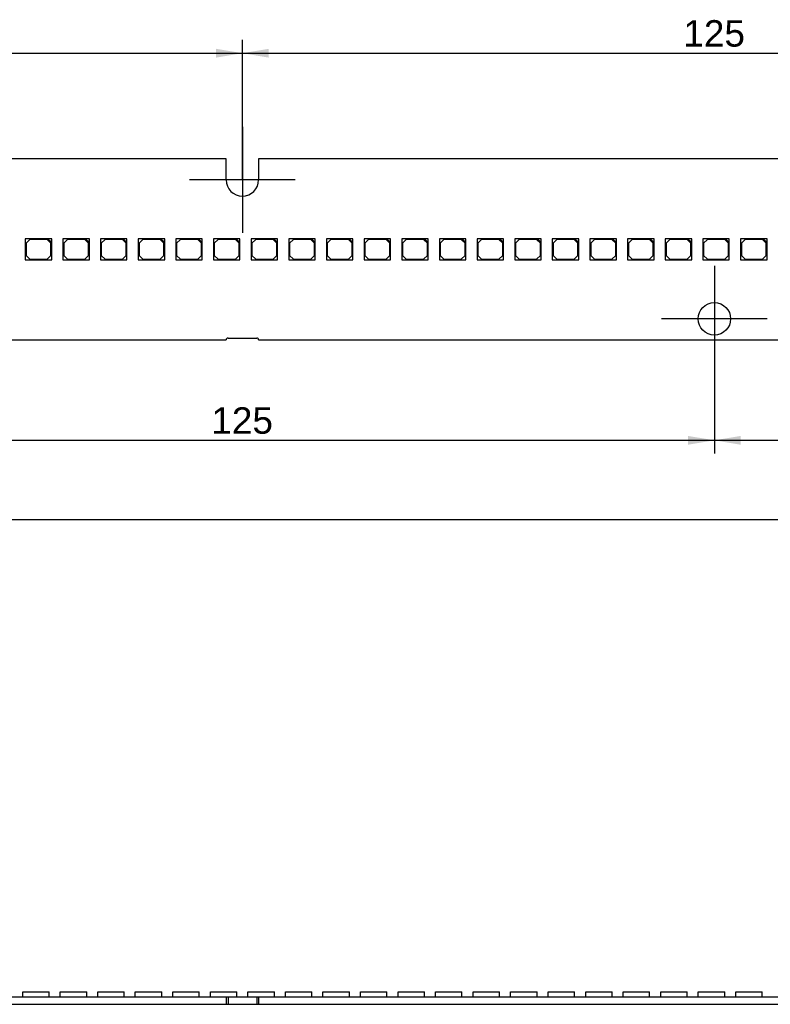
# Model space of a CAD drawing. Header units: millimetres. Extents: x 7 to 819, y 15 to 587.
# Tile 18 of 32: x 236 to 335, y 342 to 472. Entities that reach past the tile are written whole.
import ezdxf
from ezdxf.enums import TextEntityAlignment as Align
from ezdxf.lldxf.tags import DXFTag

# ---------------------------------------------------------------- set-up
doc = ezdxf.new("R2010")
doc.units = ezdxf.units.MM
for name, color, linetype in [('Default', 7, 'Continuous'), ('LINLED_280X24MM_', 7, 'Continuous'), ('LINLED_560X24MM_', 7, 'Continuous')]:
    doc.layers.add(name, color=color, linetype=linetype)
doc.styles.add('SEACAD_Arial', font='arial.ttf')
tags = doc.linetypes.add('CENTER2', pattern=[28.575, 19.05, -3.175, 3.175, -3.175]).pattern_tags.tags
tags[10:11] = [DXFTag(74, 4), DXFTag(75, 0), DXFTag(340, '0'), DXFTag(46, 0.0), DXFTag(50, 0.0), DXFTag(44, 0.0), DXFTag(45, 0.0)]
tags[8:9] = [DXFTag(74, 4), DXFTag(75, 0), DXFTag(340, '0'), DXFTag(46, 0.0), DXFTag(50, 0.0), DXFTag(44, 0.0), DXFTag(45, 0.0)]
tags[6:7] = [DXFTag(74, 4), DXFTag(75, 0), DXFTag(340, '0'), DXFTag(46, 0.0), DXFTag(50, 0.0), DXFTag(44, 0.0), DXFTag(45, 0.0)]
tags[4:5] = [DXFTag(74, 4), DXFTag(75, 0), DXFTag(340, '0'), DXFTag(46, 0.0), DXFTag(50, 0.0), DXFTag(44, 0.0), DXFTag(45, 0.0)]
doc.dimstyles.new('ISO', dxfattribs={"dimtxt": 3.5, "dimasz": 3.5, "dimexe": 1.75, "dimexo": 0, "dimgap": 0.875, "dimtad": 1, "dimtxsty": 'SEACAD_Arial', "dimblk1": '_SE_FILLED', "dimblk2": '_SE_FILLED', "dimsah": 1, "dimcen": 1.75, "dimadec": 0, "dimazin": 0, "dimtfac": 0.5, "dimtdec": 3, "dimtmove": 0, "dimatfit": 3, "dimfxl": 1, "dimarcsym": 0})

# ---------------------------------------------------------------- blocks, each defined once
blk = doc.blocks.new('SEANNOT_GROUP11')
at = {"layer": 'Default', "color": 7, "linetype": 'CENTER2'}
for p, q in [((265.02, 457.81), (265.02, 443.81)), ((272.02, 450.81), (258.02, 450.81))]:
    blk.add_line(p, q, dxfattribs=at)
blk = doc.blocks.new('SEANNOT_GROUP12')
at = {"layer": 'Default', "color": 7, "linetype": 'CENTER2'}
for p, q in [((327.52, 439.41), (327.52, 425.41)), ((334.52, 432.41), (320.52, 432.41))]:
    blk.add_line(p, q, dxfattribs=at)
blk = doc.blocks.new('SE2')
at = {"layer": 'LINLED_560X24MM_', "color": 7, "linetype": 'Continuous'}
for p, q in [((262.87, 453.61), (142.17, 453.61)), ((262.87, 450.81), (262.87, 453.61)), ((387.87, 453.61), (267.17, 453.61)), ((267.17, 453.61), (267.17, 450.81)), ((239.27, 443.01), (236.27, 443.01)), ((236.27, 443.01), (236.27, 440.21)), ((236.87, 442.91), (236.37, 442.41)), ((236.37, 442.41), (236.37, 440.81)), ((239.17, 442.91), (236.87, 442.91)), ((239.67, 442.41), (239.17, 442.91)), ((239.77, 443.01), (239.27, 443.01)), ((239.27, 443.01), (239.77, 442.51)), ((239.67, 440.81), (239.67, 442.41)), ((239.77, 442.51), (239.77, 443.01)), ((239.77, 440.21), (239.77, 442.51)), ((244.26, 443.01), (241.26, 443.01)), ((241.26, 443.01), (241.26, 440.21)), ((241.86, 442.91), (241.36, 442.41)), ((241.36, 442.41), (241.36, 440.81)), ((244.16, 442.91), (241.86, 442.91)), ((244.66, 442.41), (244.16, 442.91)), ((244.76, 443.01), (244.26, 443.01)), ((244.26, 443.01), (244.76, 442.51)), ((244.66, 440.81), (244.66, 442.41)), ((244.76, 442.51), (244.76, 443.01)), ((244.76, 440.21), (244.76, 442.51)), ((249.24, 443.01), (246.24, 443.01)), ((246.24, 443.01), (246.24, 440.21)), ((246.84, 442.91), (246.34, 442.41)), ((246.34, 442.41), (246.34, 440.81)), ((249.14, 442.91), (246.84, 442.91)), ((249.64, 442.41), (249.14, 442.91)), ((249.74, 443.01), (249.24, 443.01)), ((249.24, 443.01), (249.74, 442.51)), ((249.64, 440.81), (249.64, 442.41)), ((249.74, 442.51), (249.74, 443.01)), ((249.74, 440.21), (249.74, 442.51)), ((254.23, 443.01), (251.23, 443.01)), ((251.23, 443.01), (251.23, 440.21)), ((251.83, 442.91), (251.33, 442.41)), ((251.33, 442.41), (251.33, 440.81)), ((254.13, 442.91), (251.83, 442.91)), ((254.63, 442.41), (254.13, 442.91)), ((254.73, 443.01), (254.23, 443.01)), ((254.23, 443.01), (254.73, 442.51)), ((254.63, 440.81), (254.63, 442.41)), ((254.73, 442.51), (254.73, 443.01)), ((254.73, 440.21), (254.73, 442.51)), ((259.21, 443.01), (256.21, 443.01)), ((256.21, 443.01), (256.21, 440.21)), ((256.81, 442.91), (256.31, 442.41)), ((256.31, 442.41), (256.31, 440.81)), ((259.11, 442.91), (256.81, 442.91)), ((259.61, 442.41), (259.11, 442.91)), ((259.71, 443.01), (259.21, 443.01)), ((259.21, 443.01), (259.71, 442.51)), ((259.61, 440.81), (259.61, 442.41)), ((259.71, 442.51), (259.71, 443.01)), ((259.71, 440.21), (259.71, 442.51)), ((264.2, 443.01), (261.2, 443.01)), ((261.2, 443.01), (261.2, 440.21)), ((261.8, 442.91), (261.3, 442.41)), ((261.3, 442.41), (261.3, 440.81)), ((264.1, 442.91), (261.8, 442.91)), ((264.6, 442.41), (264.1, 442.91)), ((264.7, 443.01), (264.2, 443.01)), ((264.2, 443.01), (264.7, 442.51)), ((264.6, 440.81), (264.6, 442.41)), ((264.7, 442.51), (264.7, 443.01)), ((264.7, 440.21), (264.7, 442.51)), ((269.18, 443.01), (266.18, 443.01)), ((266.18, 443.01), (266.18, 440.21)), ((266.78, 442.91), (266.28, 442.41)), ((266.28, 442.41), (266.28, 440.81)), ((269.08, 442.91), (266.78, 442.91)), ((269.58, 442.41), (269.08, 442.91)), ((269.68, 443.01), (269.18, 443.01)), ((269.18, 443.01), (269.68, 442.51)), ((269.58, 440.81), (269.58, 442.41)), ((269.68, 442.51), (269.68, 443.01)), ((269.68, 440.21), (269.68, 442.51)), ((274.17, 443.01), (271.17, 443.01)), ((271.17, 443.01), (271.17, 440.21)), ((271.77, 442.91), (271.27, 442.41)), ((271.27, 442.41), (271.27, 440.81)), ((274.07, 442.91), (271.77, 442.91)), ((274.57, 442.41), (274.07, 442.91)), ((274.67, 443.01), (274.17, 443.01)), ((274.17, 443.01), (274.67, 442.51)), ((274.57, 440.81), (274.57, 442.41)), ((274.67, 442.51), (274.67, 443.01)), ((274.67, 440.21), (274.67, 442.51)), ((279.15, 443.01), (276.15, 443.01)), ((276.15, 443.01), (276.15, 440.21)), ((276.75, 442.91), (276.25, 442.41)), ((276.25, 442.41), (276.25, 440.81)), ((279.05, 442.91), (276.75, 442.91)), ((279.55, 442.41), (279.05, 442.91)), ((279.65, 443.01), (279.15, 443.01)), ((279.15, 443.01), (279.65, 442.51)), ((279.55, 440.81), (279.55, 442.41)), ((279.65, 442.51), (279.65, 443.01)), ((279.65, 440.21), (279.65, 442.51)), ((284.14, 443.01), (281.14, 443.01)), ((281.14, 443.01), (281.14, 440.21)), ((281.74, 442.91), (281.24, 442.41)), ((281.24, 442.41), (281.24, 440.81)), ((284.04, 442.91), (281.74, 442.91)), ((284.54, 442.41), (284.04, 442.91)), ((284.64, 443.01), (284.14, 443.01)), ((284.14, 443.01), (284.64, 442.51)), ((284.54, 440.81), (284.54, 442.41)), ((284.64, 442.51), (284.64, 443.01)), ((284.64, 440.21), (284.64, 442.51)), ((289.12, 443.01), (286.12, 443.01)), ((286.12, 443.01), (286.12, 440.21)), ((286.72, 442.91), (286.22, 442.41)), ((286.22, 442.41), (286.22, 440.81)), ((289.02, 442.91), (286.72, 442.91)), ((289.52, 442.41), (289.02, 442.91)), ((289.62, 443.01), (289.12, 443.01)), ((289.12, 443.01), (289.62, 442.51)), ((289.52, 440.81), (289.52, 442.41)), ((289.62, 442.51), (289.62, 443.01)), ((289.62, 440.21), (289.62, 442.51)), ((294.11, 443.01), (291.11, 443.01)), ((291.11, 443.01), (291.11, 440.21)), ((291.71, 442.91), (291.21, 442.41)), ((291.21, 442.41), (291.21, 440.81)), ((294.01, 442.91), (291.71, 442.91)), ((294.51, 442.41), (294.01, 442.91)), ((294.61, 443.01), (294.11, 443.01)), ((294.11, 443.01), (294.61, 442.51)), ((294.51, 440.81), (294.51, 442.41)), ((294.61, 442.51), (294.61, 443.01)), ((294.61, 440.21), (294.61, 442.51)), ((299.09, 443.01), (296.09, 443.01)), ((296.09, 443.01), (296.09, 440.21)), ((296.69, 442.91), (296.19, 442.41)), ((296.19, 442.41), (296.19, 440.81)), ((298.99, 442.91), (296.69, 442.91)), ((299.49, 442.41), (298.99, 442.91)), ((299.59, 443.01), (299.09, 443.01)), ((299.09, 443.01), (299.59, 442.51)), ((299.49, 440.81), (299.49, 442.41)), ((299.59, 442.51), (299.59, 443.01)), ((299.59, 440.21), (299.59, 442.51)), ((304.08, 443.01), (301.08, 443.01)), ((301.08, 443.01), (301.08, 440.21)), ((301.68, 442.91), (301.18, 442.41)), ((301.18, 442.41), (301.18, 440.81)), ((303.98, 442.91), (301.68, 442.91)), ((304.48, 442.41), (303.98, 442.91)), ((304.58, 443.01), (304.08, 443.01)), ((304.08, 443.01), (304.58, 442.51)), ((304.48, 440.81), (304.48, 442.41)), ((304.58, 442.51), (304.58, 443.01)), ((304.58, 440.21), (304.58, 442.51)), ((309.06, 443.01), (306.06, 443.01)), ((306.06, 443.01), (306.06, 440.21)), ((306.66, 442.91), (306.16, 442.41)), ((306.16, 442.41), (306.16, 440.81)), ((308.96, 442.91), (306.66, 442.91)), ((309.46, 442.41), (308.96, 442.91)), ((309.56, 443.01), (309.06, 443.01)), ((309.06, 443.01), (309.56, 442.51)), ((309.46, 440.81), (309.46, 442.41)), ((309.56, 442.51), (309.56, 443.01)), ((309.56, 440.21), (309.56, 442.51)), ((314.05, 443.01), (311.05, 443.01)), ((311.05, 443.01), (311.05, 440.21)), ((311.65, 442.91), (311.15, 442.41)), ((311.15, 442.41), (311.15, 440.81)), ((313.95, 442.91), (311.65, 442.91)), ((314.45, 442.41), (313.95, 442.91)), ((314.55, 443.01), (314.05, 443.01)), ((314.05, 443.01), (314.55, 442.51)), ((314.45, 440.81), (314.45, 442.41)), ((314.55, 442.51), (314.55, 443.01)), ((314.55, 440.21), (314.55, 442.51)), ((319.03, 443.01), (316.03, 443.01)), ((316.03, 443.01), (316.03, 440.21)), ((316.63, 442.91), (316.13, 442.41)), ((316.13, 442.41), (316.13, 440.81)), ((318.93, 442.91), (316.63, 442.91)), ((319.43, 442.41), (318.93, 442.91)), ((319.53, 443.01), (319.03, 443.01)), ((319.03, 443.01), (319.53, 442.51)), ((319.43, 440.81), (319.43, 442.41)), ((319.53, 442.51), (319.53, 443.01)), ((319.53, 440.21), (319.53, 442.51)), ((324.02, 443.01), (321.02, 443.01)), ((321.02, 443.01), (321.02, 440.21)), ((321.62, 442.91), (321.12, 442.41)), ((321.12, 442.41), (321.12, 440.81)), ((323.92, 442.91), (321.62, 442.91)), ((324.42, 442.41), (323.92, 442.91)), ((324.52, 443.01), (324.02, 443.01)), ((324.02, 443.01), (324.52, 442.51)), ((324.42, 440.81), (324.42, 442.41)), ((324.52, 442.51), (324.52, 443.01)), ((324.52, 440.21), (324.52, 442.51)), ((329, 443.01), (326, 443.01)), ((326, 443.01), (326, 440.21)), ((326.6, 442.91), (326.1, 442.41)), ((326.1, 442.41), (326.1, 440.81)), ((328.9, 442.91), (326.6, 442.91)), ((329.4, 442.41), (328.9, 442.91)), ((329.5, 443.01), (329, 443.01)), ((329, 443.01), (329.5, 442.51)), ((329.4, 440.81), (329.4, 442.41)), ((329.5, 442.51), (329.5, 443.01)), ((329.5, 440.21), (329.5, 442.51)), ((333.99, 443.01), (330.99, 443.01)), ((330.99, 443.01), (330.99, 440.21)), ((331.59, 442.91), (331.09, 442.41)), ((331.09, 442.41), (331.09, 440.81)), ((333.89, 442.91), (331.59, 442.91)), ((334.39, 442.41), (333.89, 442.91)), ((334.49, 443.01), (333.99, 443.01)), ((333.99, 443.01), (334.49, 442.51)), ((334.39, 440.81), (334.39, 442.41)), ((334.49, 442.51), (334.49, 443.01)), ((334.49, 440.21), (334.49, 442.51)), ((236.37, 440.81), (236.87, 440.31)), ((239.17, 440.31), (239.67, 440.81)), ((241.36, 440.81), (241.86, 440.31)), ((244.16, 440.31), (244.66, 440.81)), ((246.34, 440.81), (246.84, 440.31)), ((249.14, 440.31), (249.64, 440.81)), ((251.33, 440.81), (251.83, 440.31)), ((254.13, 440.31), (254.63, 440.81)), ((256.31, 440.81), (256.81, 440.31)), ((259.11, 440.31), (259.61, 440.81)), ((261.3, 440.81), (261.8, 440.31)), ((264.1, 440.31), (264.6, 440.81)), ((266.28, 440.81), (266.78, 440.31)), ((269.08, 440.31), (269.58, 440.81)), ((271.27, 440.81), (271.77, 440.31)), ((274.07, 440.31), (274.57, 440.81)), ((276.25, 440.81), (276.75, 440.31)), ((279.05, 440.31), (279.55, 440.81)), ((281.24, 440.81), (281.74, 440.31)), ((284.04, 440.31), (284.54, 440.81)), ((286.22, 440.81), (286.72, 440.31)), ((289.02, 440.31), (289.52, 440.81)), ((291.21, 440.81), (291.71, 440.31)), ((294.01, 440.31), (294.51, 440.81)), ((296.19, 440.81), (296.69, 440.31)), ((298.99, 440.31), (299.49, 440.81)), ((301.18, 440.81), (301.68, 440.31)), ((303.98, 440.31), (304.48, 440.81)), ((306.16, 440.81), (306.66, 440.31)), ((308.96, 440.31), (309.46, 440.81)), ((311.15, 440.81), (311.65, 440.31)), ((313.95, 440.31), (314.45, 440.81)), ((316.13, 440.81), (316.63, 440.31)), ((318.93, 440.31), (319.43, 440.81)), ((321.12, 440.81), (321.62, 440.31)), ((323.92, 440.31), (324.42, 440.81)), ((326.1, 440.81), (326.6, 440.31)), ((328.9, 440.31), (329.4, 440.81)), ((331.09, 440.81), (331.59, 440.31)), ((333.89, 440.31), (334.39, 440.81)), ((236.27, 440.21), (239.77, 440.21)), ((236.87, 440.31), (239.17, 440.31)), ((241.26, 440.21), (244.76, 440.21)), ((241.86, 440.31), (244.16, 440.31)), ((246.24, 440.21), (249.74, 440.21)), ((246.84, 440.31), (249.14, 440.31)), ((251.23, 440.21), (254.73, 440.21)), ((251.83, 440.31), (254.13, 440.31)), ((256.21, 440.21), (259.71, 440.21)), ((256.81, 440.31), (259.11, 440.31)), ((261.2, 440.21), (264.7, 440.21)), ((261.8, 440.31), (264.1, 440.31)), ((266.18, 440.21), (269.68, 440.21)), ((266.78, 440.31), (269.08, 440.31)), ((271.17, 440.21), (274.67, 440.21)), ((271.77, 440.31), (274.07, 440.31)), ((276.15, 440.21), (279.65, 440.21)), ((276.75, 440.31), (279.05, 440.31)), ((281.14, 440.21), (284.64, 440.21)), ((281.74, 440.31), (284.04, 440.31)), ((286.12, 440.21), (289.62, 440.21)), ((286.72, 440.31), (289.02, 440.31)), ((291.11, 440.21), (294.61, 440.21)), ((291.71, 440.31), (294.01, 440.31)), ((296.09, 440.21), (299.59, 440.21)), ((296.69, 440.31), (298.99, 440.31)), ((301.08, 440.21), (304.58, 440.21)), ((301.68, 440.31), (303.98, 440.31)), ((306.06, 440.21), (309.56, 440.21)), ((306.66, 440.31), (308.96, 440.31)), ((311.05, 440.21), (314.55, 440.21)), ((311.65, 440.31), (313.95, 440.31)), ((316.03, 440.21), (319.53, 440.21)), ((316.63, 440.31), (318.93, 440.31)), ((321.02, 440.21), (324.52, 440.21)), ((321.62, 440.31), (323.92, 440.31)), ((326, 440.21), (329.5, 440.21)), ((326.6, 440.31), (328.9, 440.31)), ((330.99, 440.21), (334.49, 440.21)), ((331.59, 440.31), (333.89, 440.31)), ((142.17, 429.61), (262.87, 429.61)), ((263.12, 429.86), (266.92, 429.86)), ((267.17, 429.61), (387.87, 429.61))]:
    blk.add_line(p, q, dxfattribs=at)
blk.add_circle((327.52, 432.41), 2.15, dxfattribs=at)
for centre, radius, start, end in [((265.02, 450.81), 2.15, 180, 0), ((263.12, 429.61), 0.25, 90, 180), ((266.92, 429.61), 0.25, 0, 90)]:
    blk.add_arc(centre, radius, start, end, dxfattribs=at)
blk = doc.blocks.new('SE3')
at = {"layer": 'LINLED_280X24MM_', "color": 7, "linetype": 'Continuous'}
for p, q in [((235.93, 343.31), (239.43, 343.31)), ((235.93, 342.66), (235.93, 343.31)), ((239.43, 342.66), (239.43, 343.31)), ((240.9, 343.31), (244.4, 343.31)), ((240.9, 342.66), (240.9, 343.31)), ((244.4, 342.66), (244.4, 343.31)), ((245.87, 343.31), (249.37, 343.31)), ((245.87, 342.66), (245.87, 343.31)), ((249.37, 342.66), (249.37, 343.31)), ((250.84, 343.31), (254.34, 343.31)), ((250.84, 342.66), (250.84, 343.31)), ((254.34, 342.66), (254.34, 343.31)), ((255.81, 343.31), (259.31, 343.31)), ((255.81, 342.66), (255.81, 343.31)), ((259.31, 342.66), (259.31, 343.31)), ((260.78, 343.31), (264.28, 343.31)), ((260.78, 342.66), (260.78, 343.31)), ((264.28, 342.66), (264.28, 343.31)), ((265.75, 343.31), (269.25, 343.31)), ((265.75, 342.66), (265.75, 343.31)), ((269.25, 342.66), (269.25, 343.31)), ((270.72, 343.31), (274.22, 343.31)), ((270.72, 342.66), (270.72, 343.31)), ((274.22, 342.66), (274.22, 343.31)), ((275.69, 343.31), (279.19, 343.31)), ((275.69, 342.66), (275.69, 343.31)), ((279.19, 342.66), (279.19, 343.31)), ((280.66, 343.31), (284.16, 343.31)), ((280.66, 342.66), (280.66, 343.31)), ((284.16, 342.66), (284.16, 343.31)), ((285.63, 343.31), (289.13, 343.31)), ((285.63, 342.66), (285.63, 343.31)), ((289.13, 342.66), (289.13, 343.31)), ((290.6, 343.31), (294.1, 343.31)), ((290.6, 342.66), (290.6, 343.31)), ((294.1, 342.66), (294.1, 343.31)), ((295.57, 343.31), (299.07, 343.31)), ((295.57, 342.66), (295.57, 343.31)), ((299.07, 342.66), (299.07, 343.31)), ((300.54, 343.31), (304.04, 343.31)), ((300.54, 342.66), (300.54, 343.31)), ((304.04, 342.66), (304.04, 343.31)), ((305.51, 343.31), (309.01, 343.31)), ((305.51, 342.66), (305.51, 343.31)), ((309.01, 342.66), (309.01, 343.31)), ((310.48, 343.31), (313.98, 343.31)), ((310.48, 342.66), (310.48, 343.31)), ((313.98, 342.66), (313.98, 343.31)), ((315.45, 343.31), (318.95, 343.31)), ((315.45, 342.66), (315.45, 343.31)), ((318.95, 342.66), (318.95, 343.31)), ((320.42, 343.31), (323.92, 343.31)), ((320.42, 342.66), (320.42, 343.31)), ((323.92, 342.66), (323.92, 343.31)), ((325.39, 343.31), (328.89, 343.31)), ((325.39, 342.66), (325.39, 343.31)), ((328.89, 342.66), (328.89, 343.31)), ((330.36, 343.31), (333.86, 343.31)), ((330.36, 342.66), (330.36, 343.31)), ((333.86, 342.66), (333.86, 343.31)), ((142.17, 342.66), (262.87, 342.66)), ((142.17, 341.66), (262.87, 341.66)), ((262.87, 342.66), (262.87, 341.66)), ((262.87, 342.66), (263.12, 342.66)), ((262.87, 341.66), (263.12, 341.66)), ((263.12, 342.66), (263.12, 341.66)), ((263.12, 342.66), (266.92, 342.66)), ((263.12, 341.66), (266.92, 341.66)), ((266.92, 342.66), (266.92, 341.66)), ((266.92, 342.66), (267.17, 342.66)), ((266.92, 341.66), (267.17, 341.66)), ((267.17, 342.66), (267.17, 341.66)), ((267.17, 342.66), (387.87, 342.66)), ((267.17, 341.66), (387.87, 341.66))]:
    blk.add_line(p, q, dxfattribs=at)
blk = doc.blocks.new('DMBLK10')
at = {"layer": 'Default', "linetype": 'Continuous'}
for points in [[(206.02, 415.74), (206.02, 416.91), (202.52, 416.33)], [(324.02, 415.74), (327.52, 416.33), (324.02, 416.91)]]:
    blk.add_hatch(color=7, dxfattribs=at).paths.add_polyline_path(points)
at = {"layer": 'Default', "color": 7, "linetype": 'Continuous'}
for p, q in [((202.52, 432.41), (202.52, 414.58)), ((327.52, 432.41), (327.52, 414.58)), ((202.52, 416.33), (327.52, 416.33))]:
    blk.add_line(p, q, dxfattribs=at)
at = {"layer": 'Default', "color": 7, "linetype": 'Continuous', "style": 'SEACAD_Arial'}
blk.add_text('125', height=3.5, dxfattribs=at).set_placement((260.91, 420.7), align=Align.TOP_LEFT)
blk = doc.blocks.new('_SE_FILLED')
at = {"color": 0}
blk.add_line((0, 0), (-1, 0), dxfattribs=at)
blk.add_solid([(0, 0), (-1, -0.1665), (-1, 0.1665), (0, 0)], dxfattribs=at)
blk = doc.blocks.new('DMBLK11')
at = {"layer": 'Default', "linetype": 'Continuous'}
for points in [[(331.02, 415.74), (331.02, 416.91), (327.52, 416.33)], [(479.02, 415.74), (482.52, 416.33), (479.02, 416.91)]]:
    blk.add_hatch(color=7, dxfattribs=at).paths.add_polyline_path(points)
at = {"layer": 'Default', "color": 7, "linetype": 'Continuous'}
for p, q in [((327.52, 432.41), (327.52, 414.58)), ((482.52, 432.41), (482.52, 414.58)), ((327.52, 416.33), (482.52, 416.33))]:
    blk.add_line(p, q, dxfattribs=at)
at = {"layer": 'Default', "color": 7, "linetype": 'Continuous', "style": 'SEACAD_Arial'}
blk.add_text('155', height=3.5, dxfattribs=at).set_placement((400.91, 420.7), align=Align.TOP_LEFT)
blk = doc.blocks.new('DMBLK13')
at = {"layer": 'Default', "linetype": 'Continuous'}
for points in [[(143.52, 468.16), (140.02, 467.58), (143.52, 466.99)], [(261.52, 468.16), (261.52, 466.99), (265.02, 467.58)]]:
    blk.add_hatch(color=7, dxfattribs=at).paths.add_polyline_path(points)
at = {"layer": 'Default', "color": 7, "linetype": 'Continuous'}
for p, q in [((140.02, 450.81), (140.02, 469.33)), ((265.02, 450.81), (265.02, 469.33)), ((140.02, 467.58), (265.02, 467.58))]:
    blk.add_line(p, q, dxfattribs=at)
at = {"layer": 'Default', "color": 7, "linetype": 'Continuous', "style": 'SEACAD_Arial'}
blk.add_text('125', height=3.5, dxfattribs=at).set_placement((198.41, 471.95), align=Align.TOP_LEFT)
blk = doc.blocks.new('DMBLK14')
at = {"layer": 'Default', "linetype": 'Continuous'}
for points in [[(268.52, 468.16), (265.02, 467.58), (268.52, 466.99)], [(386.52, 468.16), (386.52, 466.99), (390.02, 467.58)]]:
    blk.add_hatch(color=7, dxfattribs=at).paths.add_polyline_path(points)
at = {"layer": 'Default', "color": 7, "linetype": 'Continuous'}
for p, q in [((265.02, 450.81), (265.02, 469.33)), ((390.02, 450.81), (390.02, 469.33)), ((265.02, 467.58), (390.02, 467.58))]:
    blk.add_line(p, q, dxfattribs=at)
at = {"layer": 'Default', "color": 7, "linetype": 'Continuous', "style": 'SEACAD_Arial'}
blk.add_text('125', height=3.5, dxfattribs=at).set_placement((323.41, 471.95), align=Align.TOP_LEFT)
blk = doc.blocks.new('DMBLK18')
at = {"layer": 'Default', "linetype": 'Continuous'}
for points in [[(128.72, 405.24), (128.72, 406.41), (125.22, 405.83)], [(681.32, 405.24), (684.82, 405.83), (681.32, 406.41)]]:
    blk.add_hatch(color=7, dxfattribs=at).paths.add_polyline_path(points)
at = {"layer": 'Default', "color": 7, "linetype": 'Continuous'}
for p, q in [((125.22, 432.66), (125.22, 404.08)), ((684.82, 432.66), (684.82, 404.08)), ((125.22, 405.83), (684.82, 405.83))]:
    blk.add_line(p, q, dxfattribs=at)
at = {"layer": 'Default', "color": 7, "linetype": 'Continuous', "style": 'SEACAD_Arial'}
blk.add_text('559,6', height=3.5, dxfattribs=at).set_placement((398.86, 410.2), align=Align.TOP_LEFT)

msp = doc.modelspace()

# ---------------------------------------------------------------- block references
at = {"layer": 'Default'}
for name in ['SEANNOT_GROUP11', 'SE2', 'SEANNOT_GROUP12', 'SE3']:
    msp.add_blockref(name, (0, 0), dxfattribs=at)

# ---------------------------------------------------------------- dimensions: what is measured, and where the dimension line sits
at = {"layer": 'Default', "color": 7, "linetype": 'Continuous'}
for base, p1, p2, picture, middle in [((140.02, 467.576), (140.02, 450.812), (265.02, 450.812), 'DMBLK13', (202.52, 467.576)), ((265.02, 467.576), (265.02, 450.812), (390.02, 450.812), 'DMBLK14', (327.52, 467.576)), ((125.22, 405.826), (125.22, 432.662), (684.82, 432.662), 'DMBLK18', (405.02, 405.826)), ((202.52, 416.326), (202.52, 432.412), (327.52, 432.412), 'DMBLK10', (265.02, 416.326)), ((327.52, 416.326), (327.52, 432.412), (482.52, 432.412), 'DMBLK11', (405.02, 416.326))]:
    dim = msp.add_linear_dim(base=base, p1=p1, p2=p2, angle=0, text='\\A1;<>', dimstyle='ISO', dxfattribs=at)
    dim.commit()
    dim.dimension.update_dxf_attribs({"geometry": picture, "text_midpoint": middle, "dimtype": 161})

doc.saveas('drawing.dxf')
